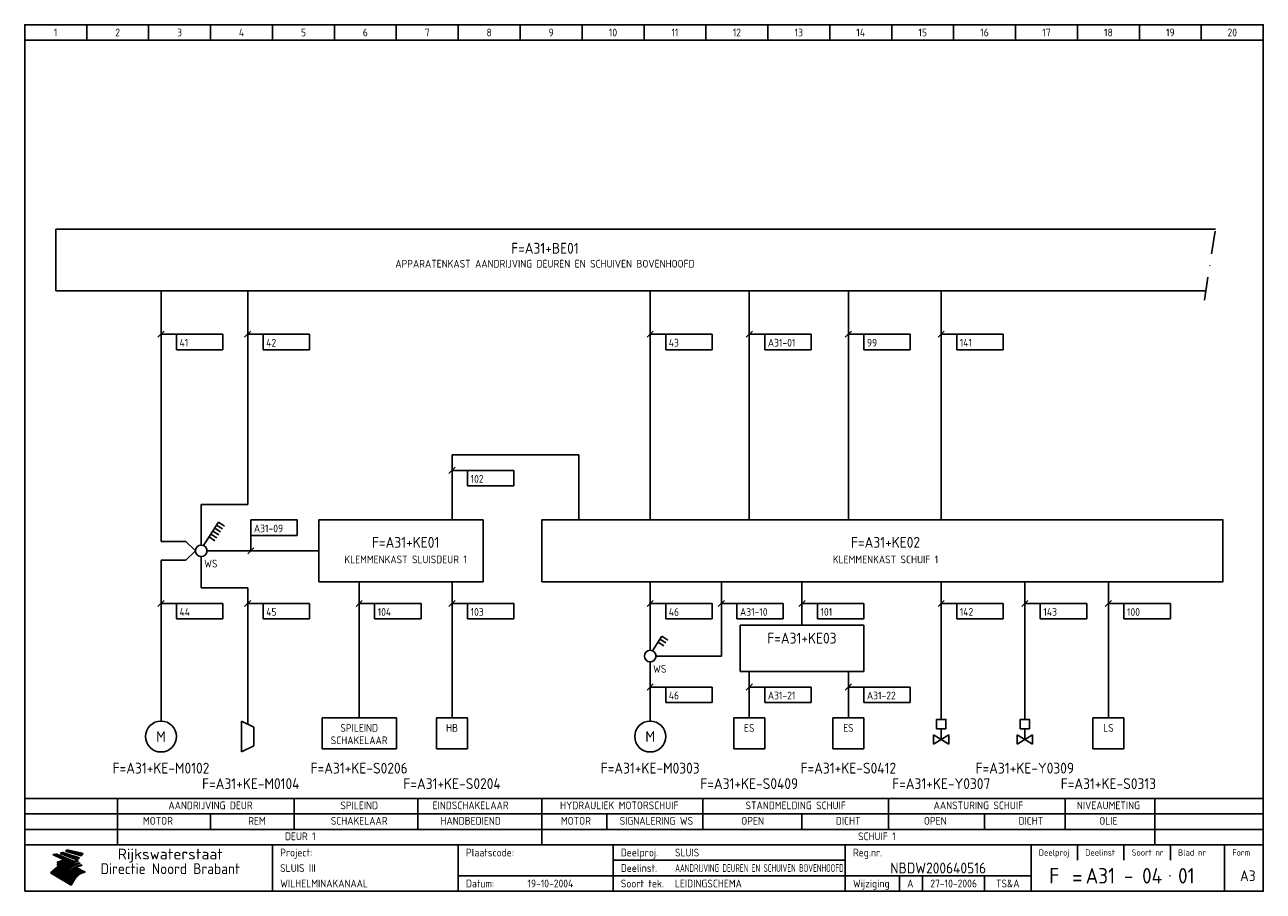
# Model space of a CAD drawing. Extents: x 10 to 410, y 10 to 290.
import ezdxf
from ezdxf.enums import TextEntityAlignment as Align

# ---------------------------------------------------------------- set-up
doc = ezdxf.new("R2010")
doc.units = 0
doc.header["$LTSCALE"] = 15
doc.header["$MEASUREMENT"] = 0
doc.linetypes.add('DASHDOT', pattern=[1, 0.5, -0.25, 0, -0.25])
doc.layers.get('0').update_dxf_attribs({"linetype": 'CONTINUOUS'})
for name, color, linetype in [('0-25', 7, 'CONTINUOUS'), ('0-35', 2, 'CONTINUOUS'), ('0-50', 3, 'CONTINUOUS'), ('B-25', 7, 'CONTINUOUS'), ('B-35', 2, 'CONTINUOUS'), ('S-25', 7, 'CONTINUOUS')]:
    doc.layers.add(name, color=color, linetype=linetype)
doc.styles.add('ISO', font='iso.shx')
doc.styles.get("Standard").update_dxf_attribs({"font": 'iso.shx'})

# ---------------------------------------------------------------- blocks, each defined once
blk = doc.blocks.new('KADERA3')
at = {"layer": '0-25'}
for p, q in [((30, 285), (30, 290)), ((50, 285), (50, 290)), ((70, 285), (70, 290)), ((90, 285), (90, 290)), ((110, 285), (110, 290)), ((130, 285), (130, 290)), ((150, 285), (150, 290)), ((170, 285), (170, 290)), ((190, 285), (190, 290)), ((210, 285), (210, 290)), ((230, 285), (230, 290)), ((250, 285), (250, 290)), ((270, 285), (270, 290)), ((290, 285), (290, 290)), ((310, 285), (310, 290)), ((330, 285), (330, 290)), ((350, 285), (350, 290)), ((370, 285), (370, 290)), ((390, 285), (390, 290)), ((10, 285), (410, 285)), ((410, 35), (10, 35)), ((410, 30), (10, 30)), ((350, 25), (350, 20)), ((365, 25), (365, 20)), ((380, 25), (380, 20)), ((200, 20), (275, 20)), ((150, 15), (335, 15)), ((292.5, 15), (292.5, 10)), ((300, 15), (300, 10)), ((320, 15), (320, 10))]:
    blk.add_line(p, q, dxfattribs=at)
at = {"layer": '0-25', "color": 7}
for p, q in [((19.1, 21.89), (25.12, 19)), ((19.1, 21.89), (25.12, 19)), ((19.17, 21.86), (20.7, 21.86)), ((19.29, 21.8), (20.83, 21.8)), ((19.4, 21.75), (20.96, 21.75)), ((19.52, 21.69), (21.09, 21.69)), ((19.64, 21.63), (21.22, 21.63)), ((19.74, 21.92), (20.56, 21.92)), ((19.75, 21.58), (21.36, 21.58)), ((19.87, 21.52), (21.49, 21.52)), ((19.99, 21.47), (21.62, 21.47)), ((20.11, 21.41), (21.75, 21.41)), ((20.22, 21.35), (21.88, 21.35)), ((20.25, 21.97), (20.43, 21.97)), ((20.34, 21.3), (22.02, 21.3)), ((20.38, 21.99), (26.02, 19.59)), ((20.38, 21.99), (26.02, 19.59)), ((20.46, 21.24), (22.15, 21.24)), ((20.57, 21.18), (22.28, 21.18)), ((20.69, 21.13), (22.41, 21.13)), ((20.81, 21.07), (22.55, 21.07)), ((20.92, 21.02), (22.68, 21.02)), ((21.04, 20.96), (22.81, 20.96)), ((21.16, 20.9), (22.94, 20.9)), ((21.27, 20.85), (23.07, 20.85)), ((21.39, 20.79), (23.21, 20.79)), ((21.47, 22.25), (26.83, 20.19)), ((21.47, 22.25), (26.83, 20.19)), ((21.49, 22.25), (23.07, 22.25)), ((21.51, 20.73), (23.34, 20.73)), ((21.6, 22.2), (23.25, 22.2)), ((21.63, 20.68), (23.47, 20.68)), ((21.65, 22.31), (22.89, 22.31)), ((21.74, 20.62), (23.6, 20.62)), ((21.75, 22.14), (23.42, 22.14)), ((21.8, 22.37), (22.71, 22.37)), ((21.86, 20.57), (23.73, 20.57)), ((21.9, 22.08), (23.6, 22.08)), ((21.94, 22.42), (22.53, 22.42)), ((21.98, 20.51), (23.87, 20.51)), ((22.04, 22.03), (23.78, 22.03)), ((22.06, 22.48), (22.36, 22.48)), ((22.09, 20.45), (24, 20.45)), ((22.18, 22.53), (27.65, 20.8)), ((22.18, 22.53), (27.65, 20.8)), ((22.19, 21.97), (23.96, 21.97)), ((22.21, 20.4), (24.13, 20.4)), ((22.33, 20.34), (24.26, 20.34)), ((22.34, 21.92), (24.13, 21.92)), ((22.37, 20), (23.08, 20)), ((22.44, 20.28), (24.4, 20.28)), ((22.48, 21.86), (24.31, 21.86)), ((22.49, 20.06), (23.04, 20.06)), ((22.56, 20.23), (24.53, 20.23)), ((22.61, 20.12), (22.93, 20.12)), ((22.63, 21.8), (24.49, 21.8)), ((22.68, 20.17), (24.66, 20.17)), ((22.71, 20.17), (22.82, 20.17)), ((23.11, 20.02), (22.77, 20.2)), ((23.11, 20.02), (22.77, 20.2)), ((22.78, 21.75), (24.67, 21.75)), ((22.79, 20.12), (24.79, 20.12)), ((22.91, 20.06), (24.92, 20.06)), ((22.92, 21.69), (24.85, 21.69)), ((23.03, 20), (25.06, 20)), ((23.07, 21.63), (25.02, 21.63)), ((23.14, 22.99), (28.22, 21.46)), ((23.14, 22.99), (28.22, 21.46)), ((23.15, 22.98), (25.33, 22.98)), ((23.22, 21.58), (25.2, 21.58)), ((23.23, 23.04), (25.09, 23.04)), ((23.32, 23.1), (24.84, 23.1)), ((23.34, 22.93), (25.57, 22.93)), ((23.36, 21.52), (25.38, 21.52)), ((23.4, 23.15), (24.6, 23.15)), ((23.49, 23.21), (24.36, 23.21)), ((23.51, 21.47), (25.56, 21.47)), ((23.52, 22.87), (25.81, 22.87)), ((23.57, 23.27), (24.12, 23.27)), ((23.64, 23.32), (23.87, 23.32)), ((23.66, 21.41), (25.74, 21.41)), ((23.7, 23.36), (28.82, 22.17)), ((23.7, 23.36), (28.82, 22.17)), ((23.71, 22.82), (26.06, 22.82)), ((23.8, 21.35), (25.91, 21.35)), ((23.9, 22.76), (26.3, 22.76)), ((23.95, 21.3), (26.09, 21.3)), ((24.09, 22.7), (26.54, 22.7)), ((24.09, 21.24), (26.27, 21.24)), ((24.24, 21.18), (26.45, 21.18)), ((24.27, 22.65), (26.78, 22.65)), ((24.39, 21.13), (26.62, 21.13)), ((24.46, 22.59), (27.03, 22.59)), ((24.53, 21.07), (26.8, 21.07)), ((24.65, 22.53), (27.27, 22.53)), ((24.68, 21.02), (26.98, 21.02)), ((24.83, 20.96), (27.16, 20.96)), ((24.84, 22.48), (27.51, 22.48)), ((24.97, 20.9), (27.34, 20.9)), ((25.02, 22.42), (27.75, 22.42)), ((25.12, 20.85), (27.51, 20.85)), ((25.21, 22.37), (28, 22.37)), ((25.27, 20.79), (27.63, 20.79)), ((25.4, 22.31), (28.24, 22.31)), ((25.41, 20.73), (27.57, 20.73)), ((25.56, 20.68), (27.51, 20.68)), ((25.58, 22.25), (28.48, 22.25)), ((25.71, 20.62), (27.44, 20.62)), ((25.77, 22.2), (28.72, 22.2)), ((25.85, 20.57), (27.37, 20.57)), ((25.96, 22.14), (28.79, 22.14)), ((26, 20.51), (27.29, 20.51)), ((26.15, 22.08), (28.75, 22.08)), ((26.15, 20.45), (27.22, 20.45)), ((26.29, 20.4), (27.14, 20.4)), ((26.33, 22.03), (28.71, 22.03)), ((26.44, 20.34), (27.06, 20.34)), ((26.52, 21.97), (28.66, 21.97)), ((26.59, 20.28), (26.97, 20.28)), ((26.71, 21.92), (28.62, 21.92)), ((26.73, 20.23), (26.89, 20.23)), ((26.9, 21.86), (28.57, 21.86)), ((27.08, 21.8), (28.52, 21.8)), ((27.27, 21.75), (28.48, 21.75)), ((27.46, 21.69), (28.43, 21.69)), ((27.65, 21.63), (28.38, 21.63)), ((27.83, 21.58), (28.33, 21.58)), ((28.02, 21.52), (28.28, 21.52)), ((28.21, 21.47), (28.22, 21.47)), ((20.58, 17.88), (18.3, 16)), ((20.58, 17.88), (18.3, 16)), ((24.94, 11.97), (18.3, 16)), ((24.94, 11.97), (18.3, 16)), ((18.31, 16.01), (20.96, 16.01)), ((18.38, 16.07), (21.46, 16.07)), ((18.45, 16.12), (21.88, 16.12)), ((18.52, 16.18), (22.15, 16.18)), ((18.59, 16.23), (22.38, 16.23)), ((18.65, 16.29), (22.58, 16.29)), ((18.72, 16.35), (22.75, 16.35)), ((18.79, 16.4), (22.91, 16.4)), ((18.86, 16.46), (20.6, 16.46)), ((18.93, 16.52), (20.6, 16.52)), ((18.99, 16.57), (20.6, 16.57)), ((19.06, 16.63), (20.6, 16.63)), ((19.13, 16.68), (20.6, 16.68)), ((19.2, 16.74), (20.6, 16.74)), ((19.27, 16.8), (20.6, 16.8)), ((19.33, 16.85), (21.07, 16.85)), ((19.4, 16.91), (21.55, 16.91)), ((19.47, 16.97), (21.88, 16.97)), ((19.54, 17.02), (22.13, 17.02)), ((19.61, 17.08), (22.34, 17.08)), ((19.67, 17.13), (20.6, 17.13)), ((19.74, 17.19), (20.6, 17.19)), ((19.81, 17.25), (20.6, 17.25)), ((19.88, 17.3), (20.6, 17.3)), ((19.95, 17.36), (20.6, 17.36)), ((20.01, 17.42), (20.6, 17.42)), ((20.08, 17.47), (20.93, 17.47)), ((20.15, 17.53), (21.26, 17.53)), ((20.22, 17.58), (21.51, 17.58)), ((20.29, 17.64), (21.72, 17.64)), ((20.35, 17.7), (21.9, 17.7)), ((20.42, 17.75), (22.07, 17.75)), ((20.49, 17.81), (22.22, 17.81)), ((20.56, 17.87), (22.36, 17.87)), ((20.6, 19.11), (20.58, 19.51)), ((20.6, 19.11), (20.58, 19.51)), ((20.58, 19.5), (22.09, 19.5)), ((20.58, 19.44), (21.95, 19.44)), ((20.59, 19.38), (21.79, 19.38)), ((20.59, 19.33), (21.62, 19.33)), ((20.59, 19.27), (21.42, 19.27)), ((20.6, 19.22), (21.2, 19.22)), ((20.6, 19.16), (20.93, 19.16)), ((20.6, 19.11), (20.69, 19.12)), ((20.6, 19.11), (20.69, 19.12)), ((20.6, 18.79), (20.77, 18.81)), ((20.6, 18.79), (20.77, 18.81)), ((20.6, 18.29), (20.6, 18.79)), ((20.6, 18.29), (20.6, 18.79)), ((20.6, 18.77), (22.46, 18.77)), ((20.6, 18.71), (22.33, 18.71)), ((20.6, 18.65), (22.19, 18.65)), ((20.6, 18.6), (22.04, 18.6)), ((20.6, 18.54), (21.87, 18.54)), ((20.6, 18.48), (21.68, 18.48)), ((20.6, 18.43), (21.46, 18.43)), ((20.6, 18.37), (21.21, 18.37)), ((20.6, 18.32), (20.87, 18.32)), ((20.6, 18.29), (20.88, 18.32)), ((20.6, 18.29), (20.88, 18.32)), ((20.6, 17.88), (20.86, 17.91)), ((20.6, 17.88), (20.86, 17.91)), ((20.6, 17.43), (20.97, 17.48)), ((20.6, 17.43), (20.97, 17.48)), ((20.6, 17.43), (20.6, 17.09)), ((20.6, 17.43), (20.6, 17.09)), ((20.6, 17.09), (21.26, 17.16)), ((20.6, 17.09), (21.26, 17.16)), ((20.6, 16.8), (21.37, 16.89)), ((20.6, 16.8), (21.37, 16.89)), ((20.6, 16.8), (20.6, 16.45)), ((20.6, 16.8), (20.6, 16.45)), ((20.6, 16.45), (21.56, 16.56)), ((20.6, 16.45), (21.56, 16.56)), ((20.6, 15.97), (21.67, 16.09)), ((20.6, 15.97), (21.67, 16.09)), ((20.7, 16.46), (23.06, 16.46)), ((20.9, 19.55), (22.23, 19.55)), ((20.9, 18.82), (22.59, 18.82)), ((20.98, 17.92), (22.5, 17.92)), ((21.02, 17.13), (22.53, 17.13)), ((21.19, 19.61), (22.35, 19.61)), ((21.2, 16.52), (23.2, 16.52)), ((21.32, 18.88), (22.71, 18.88)), ((21.32, 17.98), (22.62, 17.98)), ((21.42, 19.67), (22.47, 19.67)), ((21.47, 17.19), (22.7, 17.19)), ((21.59, 18.03), (22.74, 18.03)), ((21.61, 18.93), (22.82, 18.93)), ((21.62, 19.72), (22.59, 19.72)), ((21.72, 16.57), (23.32, 16.57)), ((21.77, 17.25), (22.85, 17.25)), ((21.8, 19.78), (22.69, 19.78)), ((21.8, 18.09), (22.85, 18.09)), ((21.84, 18.99), (22.92, 18.99)), ((21.96, 19.83), (22.79, 19.83)), ((21.99, 18.15), (22.95, 18.15)), ((22.01, 17.3), (22.99, 17.3)), ((22.03, 19.05), (23.03, 19.05)), ((22.1, 16.63), (23.44, 16.63)), ((22.11, 19.89), (22.89, 19.89)), ((22.16, 18.2), (23.05, 18.2)), ((22.21, 19.1), (23.12, 19.1)), ((22.21, 17.36), (23.12, 17.36)), ((22.24, 19.95), (22.99, 19.95)), ((22.31, 18.26), (23.15, 18.26)), ((22.36, 19.16), (23.22, 19.16)), ((22.38, 16.68), (23.56, 16.68)), ((22.39, 17.42), (23.24, 17.42)), ((22.45, 18.32), (23.24, 18.32)), ((22.51, 19.22), (23.3, 19.22)), ((22.56, 17.47), (23.36, 17.47)), ((22.59, 18.37), (23.33, 18.37)), ((22.6, 16.74), (23.66, 16.74)), ((22.64, 19.27), (23.39, 19.27)), ((22.71, 18.43), (23.42, 18.43)), ((22.71, 17.53), (23.47, 17.53)), ((22.77, 19.33), (23.47, 19.33)), ((22.79, 16.8), (23.77, 16.8)), ((22.83, 18.48), (23.5, 18.48)), ((22.84, 17.58), (23.57, 17.58)), ((22.89, 19.38), (23.55, 19.38)), ((22.94, 18.54), (23.58, 18.54)), ((22.96, 16.85), (23.86, 16.85)), ((22.97, 17.64), (23.67, 17.64)), ((23, 19.44), (23.63, 19.44)), ((23.04, 18.6), (23.66, 18.6)), ((23.1, 19.5), (23.72, 19.5)), ((23.1, 17.7), (23.77, 17.7)), ((23.12, 16.91), (23.96, 16.91)), ((23.14, 18.65), (23.74, 18.65)), ((23.15, 19.95), (25.19, 19.95)), ((23.21, 19.55), (23.8, 19.55)), ((23.21, 17.75), (23.86, 17.75)), ((23.21, 16.01), (28.9, 16.01)), ((23.24, 18.71), (23.82, 18.71)), ((23.26, 19.89), (25.32, 19.89)), ((23.26, 16.97), (24.05, 16.97)), ((23.3, 19.61), (23.88, 19.61)), ((23.32, 17.81), (23.95, 17.81)), ((23.33, 18.77), (23.91, 18.77)), ((23.37, 16.07), (29.08, 16.07)), ((23.38, 19.83), (25.45, 19.83)), ((23.39, 19.67), (23.81, 19.67)), ((23.39, 17.02), (24.14, 17.02)), ((23.42, 18.82), (23.99, 18.82)), ((23.42, 17.87), (24.03, 17.87)), ((23.45, 19.7), (23.58, 19.79)), ((23.45, 19.7), (23.58, 19.79)), ((23.48, 19.72), (23.7, 19.72)), ((23.5, 19.78), (25.58, 19.78)), ((23.51, 18.88), (24.07, 18.88)), ((23.51, 16.12), (29.27, 16.12)), ((23.52, 17.92), (24.11, 17.92)), ((23.52, 17.08), (24.22, 17.08)), ((23.54, 18.9), (24.3, 19.42)), ((23.54, 18.9), (24.3, 19.42)), ((23.56, 19.78), (23.59, 19.78)), ((23.56, 19.39), (23.9, 19.62)), ((23.56, 19.39), (23.9, 19.62)), ((23.58, 19.79), (23.9, 19.62)), ((23.58, 19.79), (23.9, 19.62)), ((23.59, 18.93), (24.15, 18.93)), ((23.61, 19.72), (25.72, 19.72)), ((23.62, 17.98), (24.2, 17.98)), ((23.63, 17.13), (24.3, 17.13)), ((23.65, 18.59), (24.62, 19.25)), ((23.65, 18.59), (24.62, 19.25)), ((29.41, 16.17), (23.65, 16.17)), ((23.67, 18.99), (24.23, 18.99)), ((23.71, 18.03), (24.28, 18.03)), ((23.73, 19.67), (25.85, 19.67)), ((23.75, 19.05), (24.32, 19.05)), ((23.75, 17.19), (24.38, 17.19)), ((23.77, 16.23), (29.47, 16.23)), ((23.79, 18.09), (24.36, 18.09)), ((23.83, 19.1), (24.4, 19.1)), ((23.85, 19.61), (25.98, 19.61)), ((23.85, 17.25), (24.46, 17.25)), ((23.88, 18.15), (24.44, 18.15)), ((23.89, 16.29), (29.36, 16.29)), ((23.92, 19.16), (24.48, 19.16)), ((23.94, 18.19), (25.23, 19.07)), ((23.94, 18.19), (25.23, 19.07)), ((23.95, 17.3), (24.55, 17.3)), ((23.96, 19.55), (25.96, 19.55)), ((23.96, 18.2), (24.53, 18.2)), ((24, 19.22), (24.56, 19.22)), ((24, 16.35), (29.24, 16.35)), ((24.04, 18.26), (24.61, 18.26)), ((24.05, 17.36), (24.63, 17.36)), ((24.06, 17.88), (25.34, 18.76)), ((24.06, 17.88), (25.34, 18.76)), ((24.08, 19.5), (25.88, 19.5)), ((24.08, 19.27), (24.58, 19.27)), ((24.11, 16.4), (29.13, 16.4)), ((24.13, 18.32), (24.69, 18.32)), ((24.14, 17.42), (24.71, 17.42)), ((24.16, 19.33), (24.47, 19.33)), ((24.2, 19.44), (25.79, 19.44)), ((24.21, 18.37), (24.77, 18.37)), ((24.21, 16.46), (29.02, 16.46)), ((24.23, 17.47), (24.79, 17.47)), ((24.24, 17.48), (25.52, 18.36)), ((24.24, 17.48), (25.52, 18.36)), ((24.25, 19.38), (24.36, 19.38)), ((24.29, 18.43), (24.85, 18.43)), ((24.3, 19.42), (24.62, 19.25)), ((24.3, 19.42), (24.62, 19.25)), ((24.31, 19.38), (25.71, 19.38)), ((24.31, 17.53), (24.87, 17.53)), ((24.31, 16.52), (28.91, 16.52)), ((24.35, 17.17), (25.64, 18.05)), ((24.35, 17.17), (25.64, 18.05)), ((24.37, 18.48), (24.94, 18.48)), ((24.39, 17.58), (24.96, 17.58)), ((24.4, 16.57), (28.79, 16.57)), ((24.43, 19.33), (25.62, 19.33)), ((24.45, 18.54), (25.02, 18.54)), ((24.47, 17.64), (25.04, 17.64)), ((24.49, 16.63), (28.68, 16.63)), ((24.54, 18.6), (25.1, 18.6)), ((24.55, 19.27), (25.54, 19.27)), ((24.56, 17.7), (25.12, 17.7)), ((24.57, 16.68), (28.57, 16.68)), ((24.62, 18.65), (25.18, 18.65)), ((24.63, 16.72), (25.91, 17.6)), ((24.63, 16.72), (25.91, 17.6)), ((24.64, 17.75), (25.2, 17.75)), ((24.66, 16.74), (28.45, 16.74)), ((24.67, 19.22), (25.45, 19.22)), ((24.7, 18.71), (25.27, 18.71)), ((24.72, 17.81), (25.29, 17.81)), ((24.74, 16.8), (28.34, 16.8)), ((24.78, 19.16), (25.37, 19.16)), ((24.78, 18.77), (25.34, 18.77)), ((24.8, 17.87), (25.37, 17.87)), ((24.82, 16.85), (28.23, 16.85)), ((24.87, 18.82), (25.4, 18.82)), ((24.89, 17.92), (25.45, 17.92)), ((24.9, 19.1), (25.28, 19.1)), ((24.9, 16.91), (28.11, 16.91)), ((24.95, 18.88), (25.45, 18.88)), ((24.97, 17.98), (25.53, 17.98)), ((24.99, 16.97), (28, 16.97)), ((25.02, 19.05), (25.2, 19.05)), ((25.03, 18.93), (25.51, 18.93)), ((25.05, 18.03), (25.61, 18.03)), ((25.07, 17.02), (27.89, 17.02)), ((25.11, 18.99), (25.57, 18.99)), ((26.02, 19.59), (25.12, 19)), ((26.02, 19.59), (25.12, 19)), ((25.13, 18.09), (25.68, 18.09)), ((25.15, 17.08), (27.77, 17.08)), ((25.19, 19.05), (25.63, 19.05)), ((25.21, 18.15), (25.75, 18.15)), ((25.23, 17.13), (27.66, 17.13)), ((25.26, 19.1), (25.7, 19.1)), ((25.3, 18.2), (25.82, 18.2)), ((25.31, 17.19), (27.55, 17.19)), ((25.33, 19.16), (25.77, 19.16)), ((25.38, 18.26), (25.89, 18.26)), ((25.39, 19.22), (25.85, 19.22)), ((25.4, 17.25), (27.43, 17.25)), ((25.46, 18.32), (25.97, 18.32)), ((25.47, 19.27), (25.93, 19.27)), ((25.48, 17.3), (27.32, 17.3)), ((25.54, 19.33), (26.03, 19.33)), ((25.54, 18.37), (26.06, 18.37)), ((25.56, 17.36), (27.21, 17.36)), ((25.62, 18.43), (26.14, 18.43)), ((25.63, 19.38), (26.13, 19.38)), ((25.64, 17.42), (27.1, 17.42)), ((25.7, 18.48), (26.24, 18.48)), ((25.72, 19.44), (26.24, 19.44)), ((25.73, 17.47), (26.98, 17.47)), ((25.79, 18.54), (26.34, 18.54)), ((25.81, 17.53), (26.87, 17.53)), ((25.82, 19.5), (26.36, 19.5)), ((25.89, 18.6), (26.46, 18.6)), ((25.89, 17.58), (26.76, 17.58)), ((25.93, 19.55), (26.53, 19.55)), ((25.96, 17.64), (26.64, 17.64)), ((25.99, 18.65), (26.58, 18.65)), ((26.04, 17.7), (26.59, 17.7)), ((26.06, 19.61), (26.85, 19.61)), ((26.1, 18.71), (26.72, 18.71)), ((26.12, 17.75), (26.67, 17.75)), ((26.2, 17.81), (26.76, 17.81)), ((26.21, 19.67), (27.23, 19.67)), ((26.23, 18.77), (26.89, 18.77)), ((26.29, 17.87), (26.86, 17.87)), ((26.37, 18.82), (27.09, 18.82)), ((26.39, 17.92), (26.97, 17.92)), ((26.44, 19.72), (27.18, 19.72)), ((26.49, 17.98), (27.09, 17.98)), ((26.53, 18.88), (27.34, 18.88)), ((26.56, 17.68), (29.54, 16.2)), ((26.56, 17.68), (29.54, 16.2)), ((26.6, 18.03), (27.22, 18.03)), ((26.72, 18.09), (27.38, 18.09)), ((26.73, 18.93), (27.66, 18.93)), ((26.85, 18.15), (27.56, 18.15)), ((26.99, 18.99), (27.9, 18.99)), ((27, 18.2), (27.8, 18.2)), ((27.13, 19.78), (27.25, 19.64)), ((27.13, 19.78), (27.25, 19.64)), ((27.18, 18.26), (28.13, 18.26)), ((27.26, 19.05), (27.84, 19.05)), ((27.39, 18.32), (28.47, 18.32)), ((27.7, 18.37), (28.49, 18.37)), ((27.78, 19.1), (27.93, 18.96)), ((27.78, 19.1), (27.93, 18.96)), ((28, 18.43), (28.44, 18.43)), ((28.29, 15.83), (29.54, 16.2)), ((28.29, 15.83), (29.54, 16.2)), ((28.39, 18.48), (28.54, 18.32)), ((28.39, 18.48), (28.54, 18.32)), ((29.54, 16.2), (29.45, 16.17)), ((29.54, 16.2), (29.45, 16.17)), ((29.46, 16.18), (29.47, 16.18)), ((18.38, 15.95), (20.6, 15.95)), ((18.47, 15.9), (20.6, 15.9)), ((18.57, 15.84), (20.6, 15.84)), ((18.66, 15.78), (20.6, 15.78)), ((18.75, 15.73), (20.6, 15.73)), ((18.85, 15.67), (20.6, 15.67)), ((18.94, 15.62), (20.6, 15.62)), ((19.03, 15.56), (27.83, 15.56)), ((19.12, 15.5), (27.75, 15.5)), ((19.22, 15.45), (27.66, 15.45)), ((19.31, 15.39), (27.58, 15.39)), ((19.4, 15.33), (27.5, 15.33)), ((19.49, 15.28), (27.43, 15.28)), ((19.59, 15.22), (27.36, 15.22)), ((19.68, 15.17), (27.29, 15.17)), ((19.77, 15.11), (27.22, 15.11)), ((19.86, 15.05), (27.15, 15.05)), ((19.96, 15), (27.09, 15)), ((20.05, 14.94), (27.02, 14.94)), ((20.14, 14.88), (26.96, 14.88)), ((20.24, 14.83), (26.9, 14.83)), ((20.33, 14.77), (26.84, 14.77)), ((20.42, 14.72), (26.79, 14.72)), ((20.51, 14.66), (26.73, 14.66)), ((20.6, 15.97), (20.6, 15.58)), ((20.6, 15.97), (20.6, 15.58)), ((20.6, 15.58), (21.95, 15.73)), ((20.6, 15.58), (21.95, 15.73)), ((20.61, 14.6), (26.68, 14.6)), ((20.7, 14.55), (26.62, 14.55)), ((20.79, 14.49), (26.57, 14.49)), ((20.88, 14.43), (26.52, 14.43)), ((20.94, 15.62), (27.92, 15.62)), ((20.98, 14.38), (26.47, 14.38)), ((21.07, 14.32), (26.42, 14.32)), ((21.16, 14.27), (26.38, 14.27)), ((21.25, 14.21), (26.33, 14.21)), ((21.35, 14.15), (26.29, 14.15)), ((21.44, 14.1), (26.24, 14.1)), ((21.45, 15.67), (28.01, 15.67)), ((21.53, 14.04), (26.2, 14.04)), ((21.63, 13.98), (26.16, 13.98)), ((21.72, 13.93), (26.12, 13.93)), ((21.81, 13.87), (26.08, 13.87)), ((21.9, 13.82), (26.04, 13.82)), ((21.96, 15.73), (28.11, 15.73)), ((22, 13.76), (26, 13.76)), ((22.09, 13.7), (25.96, 13.7)), ((22.18, 13.65), (25.93, 13.65)), ((22.27, 13.59), (25.89, 13.59)), ((22.34, 15.78), (28.21, 15.78)), ((22.37, 13.53), (25.86, 13.53)), ((22.46, 13.48), (25.82, 13.48)), ((22.55, 13.42), (25.79, 13.42)), ((22.62, 15.84), (28.33, 15.84)), ((22.65, 13.37), (25.76, 13.37)), ((22.74, 13.31), (25.73, 13.31)), ((22.83, 13.25), (25.69, 13.25)), ((22.84, 15.9), (28.52, 15.9)), ((22.92, 13.2), (25.66, 13.2)), ((23.02, 13.14), (25.63, 13.14)), ((23.04, 15.95), (28.71, 15.95)), ((23.11, 13.08), (25.59, 13.08)), ((23.2, 13.03), (25.56, 13.03)), ((23.29, 12.97), (25.53, 12.97)), ((23.39, 12.92), (25.5, 12.92)), ((23.48, 12.86), (25.46, 12.86)), ((23.57, 12.8), (25.43, 12.8)), ((23.66, 12.75), (25.4, 12.75)), ((23.76, 12.69), (25.36, 12.69)), ((23.85, 12.63), (25.33, 12.63)), ((23.94, 12.58), (25.3, 12.58)), ((24.04, 12.52), (25.26, 12.52)), ((24.13, 12.47), (25.23, 12.47)), ((24.22, 12.41), (25.2, 12.41)), ((24.31, 12.35), (25.17, 12.35)), ((24.41, 12.3), (25.13, 12.3)), ((24.5, 12.24), (25.1, 12.24)), ((24.59, 12.18), (25.07, 12.18)), ((24.68, 12.13), (25.03, 12.13)), ((24.78, 12.07), (25, 12.07)), ((24.87, 12.02), (24.97, 12.02)), ((24.94, 11.97), (25.81, 13.45)), ((24.94, 11.97), (25.81, 13.45))]:
    blk.add_line(p, q, dxfattribs=at)
for centre, radius, start, end in [((19.15, 29.7), 7.8, 269.6055, 279.0886), ((19.15, 29.7), 7.8, 269.6055, 279.0886), ((19.93, 25.38), 5.91, 276.3402, 298.7463), ((19.93, 25.38), 5.91, 276.3402, 298.7463), ((19.84, 25.09), 6.03, 278.129, 302.868), ((19.84, 25.09), 6.03, 278.129, 302.868), ((19.84, 27.26), 5.27, 288.0217, 296.3084), ((19.84, 27.26), 5.27, 288.0217, 296.3084), ((20.49, 27.56), 5.28, 300.0654, 307.393), ((20.49, 27.56), 5.28, 300.0654, 307.393), ((24.11, 24.7), 5.26, 301.1147, 312.2814), ((24.11, 24.7), 5.26, 301.1147, 312.2814), ((21.95, 27.32), 8.59, 316.9248, 323.1399), ((21.95, 27.32), 8.59, 316.9248, 323.1399), ((20.21, 23.78), 5.91, 273.6149, 304.3803), ((20.21, 23.78), 5.91, 273.6149, 304.3803), ((20.35, 24.56), 5.76, 274.164, 302.5474), ((20.35, 24.56), 5.76, 274.164, 302.5474), ((20.05, 24.28), 6.02, 277.9472, 305.7139), ((20.05, 24.28), 6.02, 277.9472, 305.7139), ((20.04, 23.49), 6.09, 278.8115, 306.4242), ((20.04, 23.49), 6.09, 278.8115, 306.4242), ((20.53, 23.07), 5.96, 277.0519, 304.973), ((20.53, 23.07), 5.96, 277.0519, 304.973), ((20.72, 22.76), 5.91, 276.3402, 304.3803), ((20.72, 22.76), 5.91, 276.3402, 304.3803), ((21.06, 22.34), 5.81, 274.9043, 303.1745), ((21.06, 22.34), 5.81, 274.9043, 303.1745), ((20.82, 22.06), 6.04, 278.1111, 305.8489), ((20.82, 22.06), 6.04, 278.1111, 305.8489), ((21.3, 21.6), 5.91, 276.3402, 304.3803), ((21.3, 21.6), 5.91, 276.3402, 304.3803), ((27.05, 17.17), 2.63, 107.4286, 133.7799), ((27.05, 17.17), 2.63, 107.4286, 133.7799), ((27.45, 16.91), 2.81, 110.4143, 138.7411), ((27.45, 16.91), 2.81, 110.4143, 138.7411), ((27.57, 15.64), 3.4, 98.1566, 126.9045), ((27.57, 15.64), 3.4, 98.1566, 126.9045), ((27.91, 15.54), 3.39, 100.5835, 132.088), ((27.91, 15.54), 3.39, 100.5835, 132.088), ((28.21, 14.74), 3.67, 95.7581, 128.7216), ((28.21, 14.74), 3.67, 95.7581, 128.7216), ((27.01, 16.84), 2.93, 87.7348, 104.8316), ((27.01, 16.84), 2.93, 87.7348, 104.8316), ((27.37, 15.71), 3.93, 91.7838, 103.2817), ((27.37, 15.71), 3.93, 91.7838, 103.2817), ((28.4, 15.05), 3.21, 96.3886, 125.0052), ((28.4, 15.05), 3.21, 96.3886, 125.0052), ((27.82, 16.31), 2.8, 90.634, 105.1984), ((27.82, 16.31), 2.8, 90.634, 105.1984), ((28.19, 15.04), 3.93, 93.8342, 103.2817), ((28.19, 15.04), 3.93, 93.8342, 103.2817), ((28.58, 15.69), 2.8, 93.8141, 105.1984), ((28.58, 15.69), 2.8, 93.8141, 105.1984), ((28.95, 14.41), 3.93, 96.0135, 103.2817), ((28.95, 14.41), 3.93, 96.0135, 103.2817), ((31.24, 10.26), 6.3, 117.9568, 149.6251), ((31.24, 10.26), 6.3, 117.9568, 149.6251)]:
    blk.add_arc(centre, radius, start, end, dxfattribs=at)
at = {"layer": '0-35'}
for p, q in [((90, 25), (90, 10)), ((150, 25), (150, 10)), ((200, 25), (200, 10)), ((275, 25), (275, 10)), ((335, 25), (335, 10)), ((397.5, 25), (397.5, 10))]:
    blk.add_line(p, q, dxfattribs=at)
at = {"layer": '0-50'}
for p, q in [((10, 25), (410, 25)), ((348.75, 15), (351.25, 15)), ((348.75, 13.5), (351.25, 13.5))]:
    blk.add_line(p, q, dxfattribs=at)
blk.add_lwpolyline([(10, 10), (410, 10), (410, 290), (10, 290)], close=True, dxfattribs=at)
at = {"layer": '0-50', "const_width": 0.25}
blk.add_lwpolyline([(379.75, 15, 1), (380, 15, 1)], format="xyb", close=True, dxfattribs=at)
at = {"layer": '0-25', "style": 'ISO'}
for s, height, p in [('Project:', 2.5, (92.5, 22.5)), ('Plaatscode:', 2.5, (152.5, 22.5)), ('Deelproj.', 2.5, (202.5, 22.5)), ('Reg.nr.', 2.5, (277.5, 22.5)), ('Deelproj', 2, (337.5, 22.5)), ('Deelinst', 2, (352.5, 22.5)), ('Soort nr', 2, (367.5, 22.5)), ('Blad nr', 2, (382.5, 22.5)), ('Form', 2, (400, 22.5)), ('Deelinst.', 2.5, (202.5, 17.5)), ('Datum:', 2.5, (152.5, 12.5)), ('Soort tek.', 2.5, (202.5, 12.5)), ('Wijziging', 2.5, (277.5, 12.5))]:
    blk.add_text(s, height=height, dxfattribs=at).set_placement(p, align=Align.MIDDLE_LEFT)
for tag, p in [('STR1', (20, 287.5)), ('STR2', (40, 287.5)), ('STR3', (60, 287.5)), ('STR4', (80, 287.5)), ('STR5', (100, 287.5)), ('STR6', (120, 287.5)), ('STR7', (140, 287.5)), ('STR8', (160, 287.5)), ('STR9', (180, 287.5)), ('STR10', (200, 287.5)), ('STR11', (220, 287.5)), ('STR12', (240, 287.5)), ('STR13', (260, 287.5)), ('STR14', (280, 287.5)), ('STR15', (300, 287.5)), ('STR16', (320, 287.5)), ('STR17', (340, 287.5)), ('STR18', (360, 287.5)), ('STR19', (380, 287.5)), ('STR20', (400, 287.5)), ('W', (180, 12.5)), ('Z', (310, 12.5)), ('Y', (327.5, 12.5))]:
    blk.add_attdef(tag, text='', height=2.5, dxfattribs=at).set_placement(p, align=Align.MIDDLE)
for tag, p in [('N', (220, 22.5)), ('B', (92.5, 17.5)), ('P', (220, 17.5)), ('C', (92.5, 12.5)), ('U', (220, 12.5)), ('REV', (295, 12.5))]:
    blk.add_attdef(tag, text='', height=2.5, dxfattribs=at).set_placement(p, align=Align.MIDDLE_LEFT)
at = {"layer": '0-35', "style": 'ISO', "width": 1.182609}
blk.add_text('Rijkswaterstaat', height=3.5, dxfattribs=at).set_placement((40, 20.28), (74, 20.28), align=Align.FIT)
at = {"layer": '0-35', "color": 2, "style": 'ISO', "width": 1.016949}
blk.add_text('Directie Noord Brabant', height=3.5, dxfattribs=at).set_placement((34.5, 15.53), (79.5, 15.53), align=Align.FIT)
at = {"layer": '0-35', "style": 'ISO'}
for tag, p in [('X', (178.5, 17.5)), ('FORM', (402.5, 15))]:
    blk.add_attdef(tag, text='', height=3.5, dxfattribs=at).set_placement(p, align=Align.MIDDLE_LEFT)
blk.add_attdef('RNR', text='', height=3.5, dxfattribs=at).set_placement((305, 17.5), align=Align.MIDDLE)
at = {"layer": '0-50', "style": 'ISO'}
for tag, p in [('M', (342.5, 15)), ('O', (365, 15))]:
    blk.add_attdef(tag, text='', height=5, dxfattribs=at).set_placement(p, align=Align.MIDDLE)
blk.add_attdef('Q', text='', height=5, dxfattribs=at).set_placement((382.5, 15), align=Align.MIDDLE_LEFT)
blk = doc.blocks.new('0301B5')
at = {"layer": 'S-25'}
for p, q in [((15, 0), (0, 0)), ((0, 0), (0, -5)), ((15, -5), (15, 0)), ((0, -5), (15, -5))]:
    blk.add_line(p, q, dxfattribs=at)
at = {"layer": 'B-25', "style": 'ISO'}
blk.add_attdef('KA', (1, -4), '', height=2.5, dxfattribs=at)

msp = doc.modelspace()

# ---------------------------------------------------------------- linework, layer by layer
at = {"ltscale": 0.5}
for p, q in [((148, 130), (148, 151)), ((148, 151), (189, 151)), ((189, 151), (189, 130)), ((67, 121.88), (67, 135)), ((67, 135), (82, 135)), ((83, 125), (83, 120)), ((62, 123), (54, 123)), ((65.12, 120), (62, 123)), ((65.12, 120), (62, 117)), ((68.88, 120), (105, 120)), ((62, 117), (54, 117)), ((67, 118.12), (67, 108)), ((67, 108), (82, 108)), ((235, 86), (235, 110)), ((213.88, 86), (235, 86))]:
    msp.add_line(p, q, dxfattribs=at)
at = {"layer": '0-25', "ltscale": 0.5}
msp.add_line((410, 40), (10, 40), dxfattribs=at)
at = {"layer": '0-25'}
for p, q in [((40, 40), (40, 25)), ((97, 40), (97, 30)), ((137, 40), (137, 30)), ((177, 40), (177, 25)), ((229, 40), (229, 30)), ((289, 40), (289, 30)), ((346, 40), (346, 30)), ((375, 40), (375, 25)), ((70, 35), (70, 30)), ((198, 35), (198, 30)), ((261, 35), (261, 30)), ((320, 35), (320, 30))]:
    msp.add_line(p, q, dxfattribs=at)
at = {"layer": 'S-25'}
for p, q in [((394.54, 224), (20.01, 224)), ((20.01, 224), (20.01, 204)), ((20.01, 204), (391.46, 204)), ((54, 123), (54, 204)), ((82, 135), (82, 204)), ((212, 130), (212, 204)), ((244, 130), (244, 204)), ((276, 130), (276, 204)), ((306, 130), (306, 204)), ((53, 189), (55, 191)), ((54, 190), (59, 190)), ((81, 189), (83, 191)), ((82, 190), (87, 190)), ((211, 189), (213, 191)), ((212, 190), (217, 190)), ((243, 189), (245, 191)), ((244, 190), (249, 190)), ((275, 189), (277, 191)), ((276, 190), (281, 190)), ((305, 189), (307, 191)), ((306, 190), (311, 190)), ((147, 145), (149, 147)), ((148, 146), (153, 146)), ((158.01, 130), (105.01, 130)), ((105.01, 130), (105.01, 110)), ((158.01, 130), (158.01, 110)), ((397.01, 130), (177.01, 130)), ((177.01, 130), (177.01, 110)), ((397, 110), (397, 130)), ((82, 119), (84, 121)), ((54, 65), (54, 117)), ((82, 70), (82, 108)), ((105.01, 110), (158.01, 110)), ((118, 66), (118, 110)), ((148, 66), (148, 110)), ((177.01, 110), (397.01, 110)), ((212, 87.88), (212, 110)), ((261, 96), (261, 110)), ((306, 65.5), (306, 110)), ((333, 65.5), (333, 110)), ((360, 66), (360, 110)), ((53, 102), (55, 104)), ((81, 102), (83, 104)), ((117, 102), (119, 104)), ((147, 102), (149, 104)), ((211, 102), (213, 104)), ((234, 102), (236, 104)), ((260, 102), (262, 104)), ((305, 102), (307, 104)), ((332, 102), (334, 104)), ((359, 102), (361, 104)), ((54, 103), (59, 103)), ((82, 103), (87, 103)), ((118, 103), (123, 103)), ((148, 103), (153, 103)), ((212, 103), (217, 103)), ((235, 103), (240, 103)), ((261, 103), (266, 103)), ((306, 103), (311, 103)), ((333, 103), (338, 103)), ((360, 103), (365, 103)), ((281.01, 96), (241.01, 96)), ((241.01, 96), (241.01, 81)), ((281.01, 96), (281.01, 81)), ((212, 65), (212, 84.12)), ((241.01, 81), (281.01, 81)), ((244, 66), (244, 81)), ((276, 66), (276, 81)), ((211, 75), (213, 77)), ((212, 76), (217, 76)), ((243, 75), (245, 77)), ((244, 76), (249, 76)), ((275, 75), (277, 77)), ((276, 76), (281, 76)), ((82, 70), (82, 64)), ((130.01, 66), (106.01, 66)), ((106.01, 66), (106.01, 56)), ((130.01, 66), (130.01, 56)), ((143.01, 56), (143.01, 66)), ((153.01, 66), (143.01, 66)), ((153.01, 56), (153.01, 66)), ((239.01, 56), (239.01, 66)), ((249.01, 66), (239.01, 66)), ((249.01, 56), (249.01, 66)), ((271.01, 56), (271.01, 66)), ((281.01, 66), (271.01, 66)), ((281.01, 56), (281.01, 66)), ((365.01, 66), (355.01, 66)), ((355.01, 56), (355.01, 66)), ((365.01, 56), (365.01, 66)), ((306, 58.99), (306, 62.5)), ((333, 58.99), (333, 62.5)), ((106.01, 56), (130.01, 56)), ((143.01, 56), (153.01, 56)), ((239.01, 56), (249.01, 56)), ((271.01, 56), (281.01, 56)), ((355.01, 56), (365.01, 56))]:
    msp.add_line(p, q, dxfattribs=at)
at = {"layer": 'S-25', "linetype": 'DASHDOT'}
msp.add_line((391, 201), (395, 227), dxfattribs=at)
at = {"layer": 'S-25', "color": 0, "linetype": 'Continuous'}
for p, q in [((72.57, 129.22), (67.77, 121.71)), ((71.96, 128.27), (73.86, 127.06)), ((72.57, 129.22), (74.46, 128.01)), ((69.54, 124.48), (71.44, 123.27)), ((70.14, 125.43), (72.04, 124.22)), ((70.75, 126.38), (72.65, 125.17)), ((71.35, 127.32), (73.25, 126.11)), ((215.75, 92.38), (212.77, 87.71)), ((215.75, 92.38), (217.65, 91.17)), ((214.54, 90.48), (216.44, 89.27)), ((215.14, 91.43), (217.04, 90.22)), ((84, 63), (80, 65)), ((80, 55), (80, 65)), ((84, 57), (84, 63)), ((84, 57), (80, 55))]:
    msp.add_line(p, q, dxfattribs=at)
at = {"layer": 'S-25', "color": 0}
for p, q in [((306, 58.99), (303.5, 60.49)), ((303.5, 57.49), (303.5, 60.49)), ((306, 58.99), (308.5, 60.49)), ((308.5, 57.49), (308.5, 60.49)), ((330.5, 57.49), (330.5, 60.49)), ((333, 58.99), (330.5, 60.49)), ((333, 58.99), (335.5, 60.49)), ((335.5, 57.49), (335.5, 60.49)), ((306, 58.99), (303.5, 57.49)), ((306, 58.99), (308.5, 57.49)), ((333, 58.99), (330.5, 57.49)), ((333, 58.99), (335.5, 57.49))]:
    msp.add_line(p, q, dxfattribs=at)
at = {"layer": 'S-25'}
for points in [[(304.5, 62.5), (307.5, 62.5), (307.5, 65.5), (304.5, 65.5)], [(331.5, 62.5), (334.5, 62.5), (334.5, 65.5), (331.5, 65.5)]]:
    msp.add_lwpolyline(points, close=True, dxfattribs=at)
at = {"layer": 'S-25', "color": 0, "linetype": 'Continuous'}
for centre in [(67, 120), (212, 86)]:
    msp.add_circle(centre, 1.88, dxfattribs=at)
at = {"layer": 'S-25'}
for centre in [(54, 60), (212, 60)]:
    msp.add_circle(centre, 5, dxfattribs=at)

# ---------------------------------------------------------------- block references
ref = msp.add_blockref('KADERA3', (0, 0), dxfattribs=at)
ref.add_attrib('B', 'SLUIS III', dxfattribs={"layer": '0-25', "height": 2.5, "style": 'ISO'}).set_placement((92.5, 17.5), align=Align.MIDDLE_LEFT)
ref.add_attrib('C', 'WILHELMINAKANAAL', dxfattribs={"layer": '0-25', "height": 2.5, "style": 'ISO'}).set_placement((92.5, 12.5), align=Align.MIDDLE_LEFT)
ref.add_attrib('N', 'SLUIS', dxfattribs={"layer": '0-25', "height": 2.5, "style": 'ISO'}).set_placement((220, 22.5), align=Align.MIDDLE_LEFT)
ref.add_attrib('U', 'LEIDINGSCHEMA', dxfattribs={"layer": '0-25', "height": 2.5, "style": 'ISO'}).set_placement((220, 12.5), align=Align.MIDDLE_LEFT)
ref.add_attrib('M', 'F', dxfattribs={"layer": '0-50', "height": 5, "style": 'ISO'}).set_placement((342.5, 15), align=Align.MIDDLE)
ref.add_attrib('O', 'A31 - 04', dxfattribs={"layer": '0-50', "height": 5, "style": 'ISO'}).set_placement((365, 15), align=Align.MIDDLE)
ref.add_attrib('Q', '01', dxfattribs={"layer": '0-50', "height": 5, "style": 'ISO'}).set_placement((382.5, 15), align=Align.MIDDLE_LEFT)
ref.add_attrib('RNR', 'NBDW200640516', dxfattribs={"layer": '0-35', "height": 3.5, "style": 'ISO'}).set_placement((305, 17.5), align=Align.MIDDLE)
ref.add_attrib('W', '19-10-2004', dxfattribs={"layer": '0-25', "height": 2.5, "style": 'ISO'}).set_placement((179.75, 12.5), align=Align.MIDDLE)
ref.add_attrib('FORM', 'A3', dxfattribs={"layer": '0-35', "height": 3.5, "style": 'ISO'}).set_placement((402.5, 15), align=Align.MIDDLE_LEFT)
ref.add_attrib('REV', 'A', dxfattribs={"layer": '0-25', "height": 2.5, "style": 'ISO'}).set_placement((295, 12.5), align=Align.MIDDLE_LEFT)
ref.add_attrib('Z', '27-10-2006', dxfattribs={"layer": '0-25', "height": 2.5, "style": 'ISO'}).set_placement((310, 12.5), align=Align.MIDDLE)
ref.add_attrib('Y', 'TS&A', dxfattribs={"layer": '0-25', "height": 2.5, "style": 'ISO'}).set_placement((327.5, 12.5), align=Align.MIDDLE)
ref.add_attrib('STR1', '1', dxfattribs={"layer": '0-25', "height": 2.5, "style": 'ISO'}).set_placement((20, 287.5), align=Align.MIDDLE)
ref.add_attrib('STR2', '2', dxfattribs={"layer": '0-25', "height": 2.5, "style": 'ISO'}).set_placement((40, 287.5), align=Align.MIDDLE)
ref.add_attrib('STR3', '3', dxfattribs={"layer": '0-25', "height": 2.5, "style": 'ISO'}).set_placement((60, 287.5), align=Align.MIDDLE)
ref.add_attrib('STR4', '4', dxfattribs={"layer": '0-25', "height": 2.5, "style": 'ISO'}).set_placement((80, 287.5), align=Align.MIDDLE)
ref.add_attrib('STR5', '5', dxfattribs={"layer": '0-25', "height": 2.5, "style": 'ISO'}).set_placement((100, 287.5), align=Align.MIDDLE)
ref.add_attrib('STR6', '6', dxfattribs={"layer": '0-25', "height": 2.5, "style": 'ISO'}).set_placement((120, 287.5), align=Align.MIDDLE)
ref.add_attrib('STR7', '7', dxfattribs={"layer": '0-25', "height": 2.5, "style": 'ISO'}).set_placement((140, 287.5), align=Align.MIDDLE)
ref.add_attrib('STR8', '8', dxfattribs={"layer": '0-25', "height": 2.5, "style": 'ISO'}).set_placement((160, 287.5), align=Align.MIDDLE)
ref.add_attrib('STR9', '9', dxfattribs={"layer": '0-25', "height": 2.5, "style": 'ISO'}).set_placement((180, 287.5), align=Align.MIDDLE)
ref.add_attrib('STR10', '10', dxfattribs={"layer": '0-25', "height": 2.5, "style": 'ISO'}).set_placement((200, 287.5), align=Align.MIDDLE)
ref.add_attrib('STR11', '11', dxfattribs={"layer": '0-25', "height": 2.5, "style": 'ISO'}).set_placement((220, 287.5), align=Align.MIDDLE)
ref.add_attrib('STR12', '12', dxfattribs={"layer": '0-25', "height": 2.5, "style": 'ISO'}).set_placement((240, 287.5), align=Align.MIDDLE)
ref.add_attrib('STR13', '13', dxfattribs={"layer": '0-25', "height": 2.5, "style": 'ISO'}).set_placement((260, 287.5), align=Align.MIDDLE)
ref.add_attrib('STR14', '14', dxfattribs={"layer": '0-25', "height": 2.5, "style": 'ISO'}).set_placement((280, 287.5), align=Align.MIDDLE)
ref.add_attrib('STR15', '15', dxfattribs={"layer": '0-25', "height": 2.5, "style": 'ISO'}).set_placement((300, 287.5), align=Align.MIDDLE)
ref.add_attrib('STR16', '16', dxfattribs={"layer": '0-25', "height": 2.5, "style": 'ISO'}).set_placement((320, 287.5), align=Align.MIDDLE)
ref.add_attrib('STR17', '17', dxfattribs={"layer": '0-25', "height": 2.5, "style": 'ISO'}).set_placement((340, 287.5), align=Align.MIDDLE)
ref.add_attrib('STR18', '18', dxfattribs={"layer": '0-25', "height": 2.5, "style": 'ISO'}).set_placement((360, 287.5), align=Align.MIDDLE)
ref.add_attrib('STR19', '19', dxfattribs={"layer": '0-25', "height": 2.5, "style": 'ISO'}).set_placement((380, 287.5), align=Align.MIDDLE)
ref.add_attrib('STR20', '20', dxfattribs={"layer": '0-25', "height": 2.5, "style": 'ISO'}).set_placement((400, 287.5), align=Align.MIDDLE)
for p, values in [((59, 190), {'KA': '41'}), ((87, 190), {'KA': '42'}), ((217, 190), {'KA': '43'}), ((249, 190), {'KA': 'A31-01'}), ((281, 190), {'KA': '99'}), ((311, 190), {'KA': '141'}), ((153, 146), {'KA': '102'}), ((83, 130), {'KA': 'A31-09'}), ((59, 103), {'KA': '44'}), ((87, 103), {'KA': '45'}), ((123, 103), {'KA': '104'}), ((153, 103), {'KA': '103'}), ((217, 103), {'KA': '46'}), ((240, 103), {'KA': 'A31-10'}), ((266, 103), {'KA': '101'}), ((311, 103), {'KA': '142'}), ((338, 103), {'KA': '143'}), ((365, 103), {'KA': '100'}), ((217, 76), {'KA': '46'}), ((249, 76), {'KA': 'A31-21'}), ((281, 76), {'KA': 'A31-22'})]:
    msp.add_blockref('0301B5', p, dxfattribs=at).add_auto_attribs(values)

# ---------------------------------------------------------------- texts
at = {"layer": 'B-25'}
for s, p in [('APPARATENKAST AANDRIJVING DEUREN EN SCHUIVEN BOVENHOOFD', (178, 212.78)), ('WS', (70.09, 115.88)), ('WS', (215.09, 81.88)), ('SPILEIND', (118, 62.78)), ('HB', (148, 62.78)), ('ES', (244, 62.78)), ('ES', (276, 62.78)), ('LS', (360, 62.78)), ('SCHAKELAAR', (118, 58.78)), ('AANDRIJVING DEUR', (70, 37.75)), ('SPILEIND', (118, 37.75)), ('EINDSCHAKELAAR', (154, 37.75)), ('HYDRAULIEK MOTORSCHUIF', (202, 37.75)), ('STANDMELDING SCHUIF', (259, 37.75)), ('AANSTURING SCHUIF', (318, 37.75)), ('NIVEAUMETING', (360, 37.75)), ('MOTOR', (53, 32.75)), ('REM', (85, 32.75)), ('SCHAKELAAR', (118, 32.75)), ('HANDBEDIEND', (154, 32.75)), ('MOTOR', (188, 32.75)), ('SIGNALERING WS', (214, 32.75)), ('OPEN', (245.08, 32.75)), ('DICHT', (275.94, 32.75)), ('OPEN', (304.08, 32.75)), ('DICHT', (334.94, 32.75)), ('OLIE', (360, 32.75)), ('DEUR 1', (99, 27.75)), ('SCHUIF 1', (285.22, 27.75))]:
    msp.add_text(s, height=2.5, dxfattribs=at).set_placement(p, align=Align.MIDDLE)
for s, p in [('KLEMMENKAST SLUISDEUR 1', (133.01, 115.98)), ('KLEMMENKAST SCHUIF 1', (288.01, 115.98))]:
    msp.add_text(s, height=2.5, dxfattribs=at).set_placement(p, align=Align.CENTER)
at = {"layer": 'B-25', "width": 0.802211}
msp.add_text('AANDRIJVING DEUREN EN SCHUIVEN BOVENHOOFD', height=2.5, dxfattribs=at).set_placement((220.07, 16.25), (274.51, 16.25), align=Align.FIT)
at = {"layer": 'B-35'}
for s, p in [('F=A31+BE01', (178, 217.78)), ('F=A31+KE03', (261, 91.78)), ('F=A31+KE-M0102', (54, 49.78)), ('F=A31+KE-S0206', (118, 49.78)), ('F=A31+KE-M0303', (212, 49.78)), ('F=A31+KE-S0412', (276, 49.78)), ('F=A31+KE-Y0309', (333, 49.78)), ('F=A31+KE-M0104', (83, 44.78)), ('F=A31+KE-S0204', (148, 44.78)), ('F=A31+KE-S0409', (244, 44.78)), ('F=A31+KE-Y0307', (306, 44.78)), ('F=A31+KE-S0313', (360, 44.78))]:
    msp.add_text(s, height=3.5, dxfattribs=at).set_placement(p, align=Align.MIDDLE)
for s, p in [('F=A31+KE01', (133.01, 121)), ('F=A31+KE02', (288.01, 121))]:
    msp.add_text(s, height=3.5, dxfattribs=at).set_placement(p, align=Align.CENTER)
at = {"layer": 'B-35', "style": 'ISO'}
for p in [(54, 60), (212, 60)]:
    msp.add_text('M', height=3.5, dxfattribs=at).set_placement(p, align=Align.MIDDLE_CENTER)

doc.saveas('drawing.dxf')
